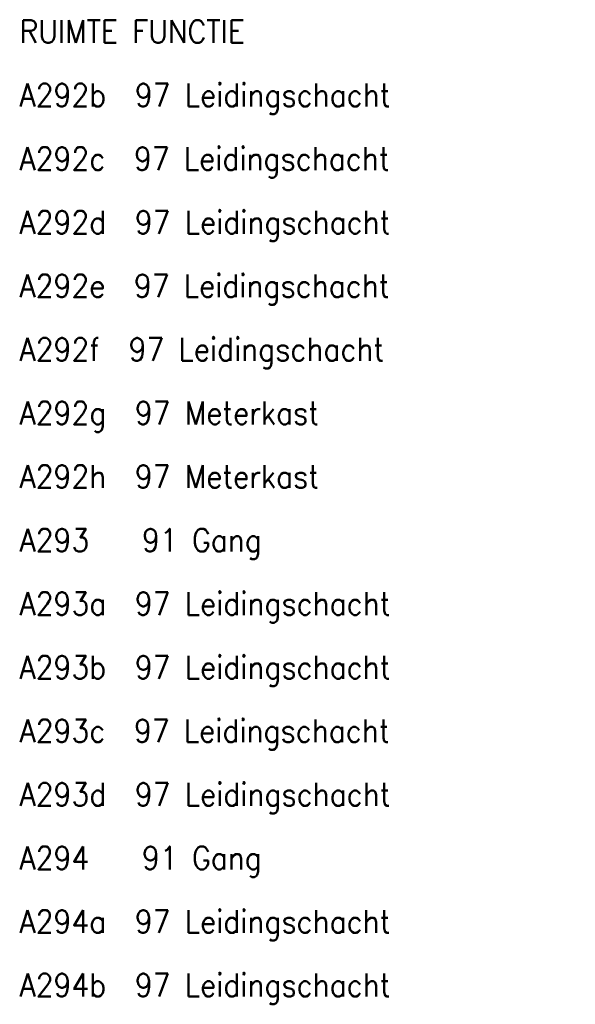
# Model space of a CAD drawing. Header units: metres. Extents: x 150867 to 150993, y 450406 to 450495.
# Tile 21 of 28: x 150942 to 150951, y 450450 to 450466. Entities that reach past the tile are written whole.
import ezdxf

# ---------------------------------------------------------------- set-up
doc = ezdxf.new("R2010")
doc.units = ezdxf.units.M
doc.header["$MEASUREMENT"] = 0
doc.layers.add('LEGENDA', color=7, linetype='Continuous', lineweight=0)
doc.styles.add('Style-STANDARD', font='STANDARD.shx')

# ---------------------------------------------------------------- blocks, each defined once
blk = doc.blocks.new('DDELEG')
at = {"layer": 'LEGENDA', "color": 7, "linetype": 'Continuous', "lineweight": 0, "style": 'Style-STANDARD'}
for s, p in [('RUIMTE FUNCTIE                              OPP.', (93.961, -0.002)), ('A292b  97 Leidingschacht                     0.5', (93.961, -1.501)), ('A292c  97 Leidingschacht                     0.5', (93.961, -3.002)), ('A292d  97 Leidingschacht                     0.5', (93.96, -4.502)), ('A292e  97 Leidingschacht                     0.5', (93.96, -6.002)), ('A292f  97 Leidingschacht                     0.5', (93.961, -7.501)), ('A292g  97 Meterkast                         0.54', (93.961, -9.002)), ('A292h  97 Meterkast                         0.44', (93.961, -10.501)), ('A293   91 Gang                             18.61', (93.961, -12.002)), ('A293a  97 Leidingschacht                     0.5', (93.961, -13.501)), ('A293b  97 Leidingschacht                     0.5', (93.96, -15.002)), ('A293c  97 Leidingschacht                     0.5', (93.961, -16.501)), ('A293d  97 Leidingschacht                     0.5', (93.961, -18.002)), ('A294   91 Gang                             35.47', (93.96, -19.501)), ('A294a  97 Leidingschacht                     0.5', (93.96, -21.002)), ('A294b  97 Leidingschacht                     0.5', (93.961, -22.501))]:
    blk.add_text(s, height=0.53999, rotation=359.9996, dxfattribs=at).set_placement(p)

msp = doc.modelspace()

# ---------------------------------------------------------------- block references
at = {"layer": 'LEGENDA', "color": 7, "linetype": 'Continuous', "lineweight": 0, "xscale": 0.7000018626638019, "yscale": 0.7000018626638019, "zscale": 0.7000018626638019, "rotation": 0.0003811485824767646}
msp.add_blockref('DDELEG', (150876.067, 450465.916), dxfattribs=at)

doc.saveas('drawing.dxf')
